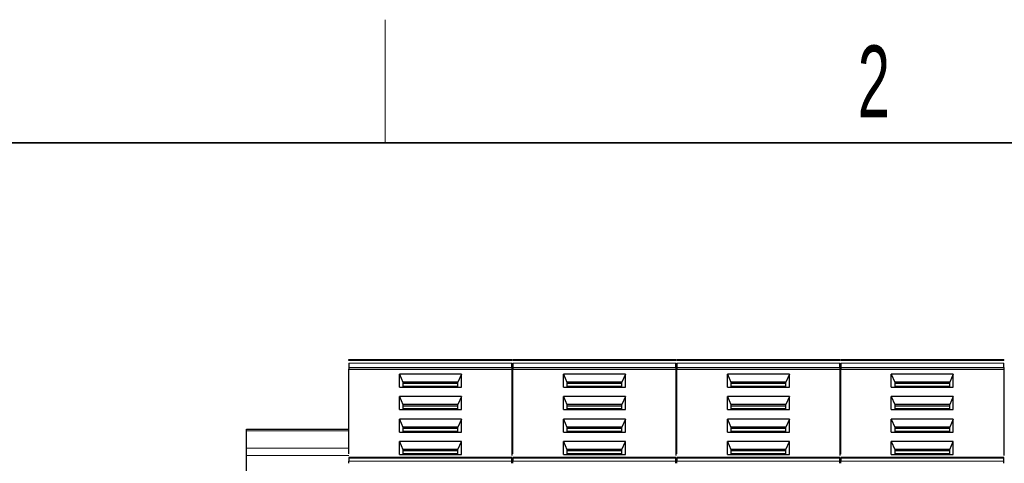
# Model space of a CAD drawing. Header units: millimetres. Extents: x 5 to 418, y 2 to 292.
# Tile 12 of 39: x 56 to 104, y 267 to 288. Entities that reach past the tile are written whole.
import ezdxf

# ---------------------------------------------------------------- set-up
doc = ezdxf.new("R2010")
doc.units = ezdxf.units.MM
doc.layers.add('SLD-0', color=7, linetype='Continuous')
doc.styles.add('SLDTEXTSTYLE0', font='TXT', dxfattribs={"width": 0.605})

# ---------------------------------------------------------------- blocks, each defined once
blk = doc.blocks.new('SW_NOTE_0')
at = {"layer": 'SLD-0', "color": 0}
blk.add_line((-30.452, 0), (0, 0), dxfattribs=at)
at = {"layer": 'SLD-0', "color": 0, "attachment_point": 1, "style": 'SLDTEXTSTYLE0'}
for s, insert, char_height in [('M6 Erdung', (-30.869, 9.832), 3.5), ('protective earth', (-29.678, 4.167), 3.175)]:
    blk.add_mtext(s, dxfattribs=dict(at, insert=insert, char_height=char_height))

msp = doc.modelspace()

# ---------------------------------------------------------------- linework, layer by layer
at = {"color": 7, "linetype": 'Continuous', "lineweight": 25}
for p, q in [((71.9898, 271.9405), (79.9398, 271.9405)), ((79.9898, 271.9405), (87.9398, 271.9405)), ((87.9898, 271.9405), (95.9398, 271.9405)), ((95.9898, 271.9405), (103.9398, 271.9405)), ((71.9898, 271.5442), (71.9898, 271.4735)), ((71.9898, 271.4735), (79.9398, 271.4735)), ((71.9898, 267.334), (71.9898, 271.4735)), ((79.9398, 271.5442), (79.9398, 271.4735)), ((79.9398, 271.4735), (79.9398, 267.2514)), ((79.9898, 271.5442), (79.9898, 271.4735)), ((79.9898, 271.4735), (87.9398, 271.4735)), ((79.9898, 267.334), (79.9898, 271.4735)), ((87.9398, 271.5442), (87.9398, 271.4735)), ((87.9398, 271.4735), (87.9398, 267.2514)), ((87.9898, 271.5442), (87.9898, 271.4735)), ((87.9898, 271.4735), (95.9398, 271.4735)), ((87.9898, 267.334), (87.9898, 271.4735)), ((95.9398, 271.5442), (95.9398, 271.4735)), ((95.9398, 271.4735), (95.9398, 267.2514)), ((95.9898, 271.5442), (95.9898, 271.4735)), ((95.9898, 271.4735), (103.9398, 271.4735)), ((95.9898, 267.3263), (95.9898, 271.4735)), ((103.9398, 271.5442), (103.9398, 271.4735)), ((103.9398, 271.4735), (103.9398, 267.2514)), ((77.4772, 271.2259), (74.4524, 271.2259)), ((74.4524, 270.5897), (74.4524, 271.2259)), ((74.4524, 271.2259), (74.6273, 270.8371)), ((77.4772, 271.2259), (77.3023, 270.8371)), ((77.4772, 270.5897), (77.4772, 271.2259)), ((85.4772, 271.2259), (82.4524, 271.2259)), ((82.4524, 270.5897), (82.4524, 271.2259)), ((82.4524, 271.2259), (82.6273, 270.8371)), ((85.4772, 271.2259), (85.3023, 270.8371)), ((85.4772, 270.5897), (85.4772, 271.2259)), ((93.4772, 271.2259), (90.4524, 271.2259)), ((90.4524, 270.5897), (90.4524, 271.2259)), ((90.4524, 271.2259), (90.6273, 270.8371)), ((93.4772, 271.2259), (93.3023, 270.8371)), ((93.4772, 270.5897), (93.4772, 271.2259)), ((101.4772, 271.2259), (98.4524, 271.2259)), ((98.4524, 270.5897), (98.4524, 271.2259)), ((98.4524, 271.2259), (98.6273, 270.8371)), ((101.4772, 271.2259), (101.3023, 270.8371)), ((101.4772, 270.5897), (101.4772, 271.2259)), ((74.4524, 270.5897), (77.4772, 270.5897)), ((74.6273, 270.8371), (74.6273, 270.5897)), ((77.3023, 270.8371), (74.6273, 270.8371)), ((77.3023, 270.7664), (74.6273, 270.7664)), ((77.3023, 270.5897), (77.3023, 270.8371)), ((82.4524, 270.5897), (85.4772, 270.5897)), ((82.6273, 270.8371), (82.6273, 270.5897)), ((85.3023, 270.8371), (82.6273, 270.8371)), ((85.3023, 270.7664), (82.6273, 270.7664)), ((85.3023, 270.5897), (85.3023, 270.8371)), ((90.4524, 270.5897), (93.4772, 270.5897)), ((90.6273, 270.8371), (90.6273, 270.5897)), ((93.3023, 270.8371), (90.6273, 270.8371)), ((93.3023, 270.7664), (90.6273, 270.7664)), ((93.3023, 270.5897), (93.3023, 270.8371)), ((98.4524, 270.5897), (101.4772, 270.5897)), ((98.6273, 270.8371), (98.6273, 270.5897)), ((101.3023, 270.8371), (98.6273, 270.8371)), ((101.3023, 270.7664), (98.6273, 270.7664)), ((101.3023, 270.5897), (101.3023, 270.8371)), ((77.4772, 270.1299), (74.4524, 270.1299)), ((74.4524, 269.4937), (74.4524, 270.1299)), ((74.4524, 270.1299), (74.6273, 269.7411)), ((77.4772, 270.1299), (77.3023, 269.7411)), ((77.4772, 269.4937), (77.4772, 270.1299)), ((85.4772, 270.1299), (82.4524, 270.1299)), ((82.4524, 269.4937), (82.4524, 270.1299)), ((82.4524, 270.1299), (82.6273, 269.7411)), ((85.4772, 270.1299), (85.3023, 269.7411)), ((85.4772, 269.4937), (85.4772, 270.1299)), ((93.4772, 270.1299), (90.4524, 270.1299)), ((90.4524, 269.4937), (90.4524, 270.1299)), ((90.4524, 270.1299), (90.6273, 269.7411)), ((93.4772, 270.1299), (93.3023, 269.7411)), ((93.4772, 269.4937), (93.4772, 270.1299)), ((101.4772, 270.1299), (98.4524, 270.1299)), ((98.4524, 269.4937), (98.4524, 270.1299)), ((98.4524, 270.1299), (98.6273, 269.7411)), ((101.4772, 270.1299), (101.3023, 269.7411)), ((101.4772, 269.4937), (101.4772, 270.1299)), ((74.4524, 269.4937), (77.4772, 269.4937)), ((74.6273, 269.7411), (74.6273, 269.4937)), ((77.3023, 269.7411), (74.6273, 269.7411)), ((77.3023, 269.6703), (74.6273, 269.6703)), ((77.3023, 269.4937), (77.3023, 269.7411)), ((82.4524, 269.4937), (85.4772, 269.4937)), ((82.6273, 269.7411), (82.6273, 269.4937)), ((85.3023, 269.7411), (82.6273, 269.7411)), ((85.3023, 269.6703), (82.6273, 269.6703)), ((85.3023, 269.4937), (85.3023, 269.7411)), ((90.4524, 269.4937), (93.4772, 269.4937)), ((90.6273, 269.7411), (90.6273, 269.4937)), ((93.3023, 269.7411), (90.6273, 269.7411)), ((93.3023, 269.6703), (90.6273, 269.6703)), ((93.3023, 269.4937), (93.3023, 269.7411)), ((98.4524, 269.4937), (101.4772, 269.4937)), ((98.6273, 269.7411), (98.6273, 269.4937)), ((101.3023, 269.7411), (98.6273, 269.7411)), ((101.3023, 269.6703), (98.6273, 269.6703)), ((101.3023, 269.4937), (101.3023, 269.7411)), ((77.4772, 269.0339), (74.4524, 269.0339)), ((74.4524, 268.3976), (74.4524, 269.0339)), ((74.4524, 269.0339), (74.6273, 268.645)), ((77.4772, 269.0339), (77.3023, 268.645)), ((77.4772, 268.3976), (77.4772, 269.0339)), ((85.4772, 269.0339), (82.4524, 269.0339)), ((82.4524, 268.3976), (82.4524, 269.0339)), ((82.4524, 269.0339), (82.6273, 268.645)), ((85.4772, 269.0339), (85.3023, 268.645)), ((85.4772, 268.3976), (85.4772, 269.0339)), ((93.4772, 269.0339), (90.4524, 269.0339)), ((90.4524, 268.3976), (90.4524, 269.0339)), ((90.4524, 269.0339), (90.6273, 268.645)), ((93.4772, 269.0339), (93.3023, 268.645)), ((93.4772, 268.3976), (93.4772, 269.0339)), ((101.4772, 269.0339), (98.4524, 269.0339)), ((98.4524, 268.3976), (98.4524, 269.0339)), ((98.4524, 269.0339), (98.6273, 268.645)), ((101.4772, 269.0339), (101.3023, 268.645)), ((101.4772, 268.3976), (101.4772, 269.0339)), ((66.9898, 268.5405), (71.9898, 268.5405)), ((66.9898, 268.4673), (66.9898, 268.5405)), ((74.6273, 268.645), (74.6273, 268.3976)), ((77.3023, 268.645), (74.6273, 268.645)), ((77.3023, 268.5743), (74.6273, 268.5743)), ((77.3023, 268.3976), (77.3023, 268.645)), ((82.6273, 268.645), (82.6273, 268.3976)), ((85.3023, 268.645), (82.6273, 268.645)), ((85.3023, 268.5743), (82.6273, 268.5743)), ((85.3023, 268.3976), (85.3023, 268.645)), ((90.6273, 268.645), (90.6273, 268.3976)), ((93.3023, 268.645), (90.6273, 268.645)), ((93.3023, 268.5743), (90.6273, 268.5743)), ((93.3023, 268.3976), (93.3023, 268.645)), ((98.6273, 268.645), (98.6273, 268.3976)), ((101.3023, 268.645), (98.6273, 268.645)), ((101.3023, 268.5743), (98.6273, 268.5743)), ((101.3023, 268.3976), (101.3023, 268.645)), ((66.9898, 267.6173), (66.9898, 268.4673)), ((74.4524, 268.3976), (77.4772, 268.3976)), ((82.4524, 268.3976), (85.4772, 268.3976)), ((90.4524, 268.3976), (93.4772, 268.3976)), ((98.4524, 268.3976), (101.4772, 268.3976)), ((66.9898, 267.2638), (66.9898, 267.6173)), ((77.4772, 267.9378), (74.4524, 267.9378)), ((74.4524, 267.3016), (74.4524, 267.9378)), ((74.4524, 267.9378), (74.6273, 267.549)), ((77.3023, 267.549), (77.4772, 267.9378)), ((77.4772, 267.3016), (77.4772, 267.9378)), ((85.4772, 267.9378), (82.4524, 267.9378)), ((82.4524, 267.3016), (82.4524, 267.9378)), ((82.4524, 267.9378), (82.6273, 267.549)), ((85.3023, 267.549), (85.4772, 267.9378)), ((85.4772, 267.3016), (85.4772, 267.9378)), ((93.4772, 267.9378), (90.4524, 267.9378)), ((90.4524, 267.3016), (90.4524, 267.9378)), ((90.4524, 267.9378), (90.6273, 267.549)), ((93.3023, 267.549), (93.4772, 267.9378)), ((93.4772, 267.3016), (93.4772, 267.9378)), ((101.4772, 267.9378), (98.4524, 267.9378)), ((98.4524, 267.3016), (98.4524, 267.9378)), ((98.4524, 267.9378), (98.6273, 267.549)), ((101.3023, 267.549), (101.4772, 267.9378)), ((101.4772, 267.3016), (101.4772, 267.9378)), ((66.9898, 266.3799), (66.9898, 267.2638)), ((79.9398, 267.1687), (71.9898, 267.1687)), ((71.9898, 267.1248), (71.9898, 266.9845)), ((74.4524, 267.3016), (77.4772, 267.3016)), ((74.6273, 267.549), (74.6273, 267.3016)), ((77.3023, 267.549), (74.6273, 267.549)), ((77.3023, 267.4783), (74.6273, 267.4783)), ((77.3023, 267.3016), (77.3023, 267.549)), ((79.9398, 266.9845), (79.9398, 267.1248)), ((87.9398, 267.1687), (79.9898, 267.1687)), ((79.9898, 267.1248), (79.9898, 266.9845)), ((82.4524, 267.3016), (85.4772, 267.3016)), ((82.6273, 267.549), (82.6273, 267.3016)), ((85.3023, 267.549), (82.6273, 267.549)), ((85.3023, 267.4783), (82.6273, 267.4783)), ((85.3023, 267.3016), (85.3023, 267.549)), ((87.9398, 266.9845), (87.9398, 267.1248)), ((95.9398, 267.1687), (87.9898, 267.1687)), ((87.9898, 267.1248), (87.9898, 266.9845)), ((90.4524, 267.3016), (93.4772, 267.3016)), ((90.6273, 267.549), (90.6273, 267.3016)), ((93.3023, 267.549), (90.6273, 267.549)), ((93.3023, 267.4783), (90.6273, 267.4783)), ((93.3023, 267.3016), (93.3023, 267.549)), ((95.9398, 266.9845), (95.9398, 267.1248)), ((103.9398, 267.1687), (95.9898, 267.1687)), ((95.9898, 267.1248), (95.9898, 266.9845)), ((98.4524, 267.3016), (101.4772, 267.3016)), ((98.6273, 267.549), (98.6273, 267.3016)), ((101.3023, 267.549), (98.6273, 267.549)), ((101.3023, 267.4783), (98.6273, 267.4783)), ((101.3023, 267.3016), (101.3023, 267.549)), ((103.9398, 266.9845), (103.9398, 267.1248))]:
    msp.add_line(p, q, dxfattribs=at)
at = {"color": 7, "linetype": 'Continuous', "lineweight": 18}
for p, q in [((71.9898, 271.8966), (79.9398, 271.8966)), ((79.9898, 271.8966), (87.9398, 271.8966)), ((87.9898, 271.8966), (95.9398, 271.8966)), ((95.9898, 271.8966), (103.9398, 271.8966)), ((79.9398, 271.7563), (71.9898, 271.7563)), ((71.9898, 271.5442), (79.9398, 271.5442)), ((87.9398, 271.7563), (79.9898, 271.7563)), ((79.9898, 271.5442), (87.9398, 271.5442)), ((95.9398, 271.7563), (87.9898, 271.7563)), ((87.9898, 271.5442), (95.9398, 271.5442)), ((103.9398, 271.7563), (95.9898, 271.7563)), ((95.9898, 271.5442), (103.9398, 271.5442)), ((77.3023, 270.6426), (74.6273, 270.6426)), ((85.3023, 270.6426), (82.6273, 270.6426)), ((93.3023, 270.6426), (90.6273, 270.6426)), ((101.3023, 270.6426), (98.6273, 270.6426)), ((77.3023, 269.5466), (74.6273, 269.5466)), ((85.3023, 269.5466), (82.6273, 269.5466)), ((93.3023, 269.5466), (90.6273, 269.5466)), ((101.3023, 269.5466), (98.6273, 269.5466)), ((71.9898, 268.4673), (66.9898, 268.4673)), ((77.3023, 268.4506), (74.6273, 268.4506)), ((85.3023, 268.4506), (82.6273, 268.4506)), ((93.3023, 268.4506), (90.6273, 268.4506)), ((101.3023, 268.4506), (98.6273, 268.4506)), ((66.9898, 267.6173), (71.9898, 267.6173)), ((71.9898, 267.2638), (66.9898, 267.2638)), ((79.9398, 267.1248), (71.9898, 267.1248)), ((77.3023, 267.3546), (74.6273, 267.3546)), ((87.9398, 267.1248), (79.9898, 267.1248)), ((85.3023, 267.3546), (82.6273, 267.3546)), ((95.9398, 267.1248), (87.9898, 267.1248)), ((93.3023, 267.3546), (90.6273, 267.3546)), ((103.9398, 267.1248), (95.9898, 267.1248)), ((101.3023, 267.3546), (98.6273, 267.3546)), ((79.9398, 266.9845), (71.9898, 266.9845)), ((87.9398, 266.9845), (79.9898, 266.9845)), ((95.9398, 266.9845), (87.9898, 266.9845)), ((103.9398, 266.9845), (95.9898, 266.9845))]:
    msp.add_line(p, q, dxfattribs=at)
at = {"color": 7, "linetype": 'Continuous', "lineweight": 25}
for points in [[(71.9898, 271.8966), (71.9898, 271.9032), (71.9898, 271.9163), (71.9898, 271.9299), (71.9898, 271.9389), (71.9898, 271.94), (71.9898, 271.9405)], [(79.9398, 271.8966), (79.9398, 271.9032), (79.9398, 271.9163), (79.9398, 271.9299), (79.9398, 271.9389), (79.9398, 271.94), (79.9398, 271.9405)], [(79.9898, 271.8966), (79.9898, 271.9032), (79.9898, 271.9163), (79.9898, 271.9299), (79.9898, 271.9389), (79.9898, 271.94), (79.9898, 271.9405)], [(87.9398, 271.8966), (87.9398, 271.9032), (87.9398, 271.9163), (87.9398, 271.9299), (87.9398, 271.9389), (87.9398, 271.94), (87.9398, 271.9405)], [(87.9898, 271.8966), (87.9898, 271.9032), (87.9898, 271.9163), (87.9898, 271.9299), (87.9898, 271.9389), (87.9898, 271.94), (87.9898, 271.9405)], [(95.9398, 271.8966), (95.9398, 271.9032), (95.9398, 271.9163), (95.9398, 271.9299), (95.9398, 271.9389), (95.9398, 271.94), (95.9398, 271.9405)], [(95.9898, 271.8966), (95.9898, 271.9032), (95.9898, 271.9163), (95.9898, 271.9299), (95.9898, 271.9389), (95.9898, 271.94), (95.9898, 271.9405)], [(103.9398, 271.8966), (103.9398, 271.9032), (103.9398, 271.9163), (103.9398, 271.9299), (103.9398, 271.9389), (103.9398, 271.94), (103.9398, 271.9405)], [(71.9898, 271.7563), (71.9898, 271.7408), (71.9898, 271.7098), (71.9898, 271.6502), (71.9898, 271.5907), (71.9898, 271.5597), (71.9898, 271.5442)], [(79.9398, 271.5442), (79.9398, 271.5597), (79.9398, 271.5907), (79.9398, 271.6502), (79.9398, 271.7098), (79.9398, 271.7408), (79.9398, 271.7563)], [(79.9898, 271.7563), (79.9898, 271.7408), (79.9898, 271.7098), (79.9898, 271.6502), (79.9898, 271.5907), (79.9898, 271.5597), (79.9898, 271.5442)], [(87.9398, 271.5442), (87.9398, 271.5597), (87.9398, 271.5907), (87.9398, 271.6502), (87.9398, 271.7098), (87.9398, 271.7408), (87.9398, 271.7563)], [(87.9898, 271.7563), (87.9898, 271.7408), (87.9898, 271.7098), (87.9898, 271.6502), (87.9898, 271.5907), (87.9898, 271.5597), (87.9898, 271.5442)], [(95.9398, 271.5442), (95.9398, 271.5597), (95.9398, 271.5907), (95.9398, 271.6502), (95.9398, 271.7098), (95.9398, 271.7408), (95.9398, 271.7563)], [(95.9898, 271.7563), (95.9898, 271.7408), (95.9898, 271.7098), (95.9898, 271.6502), (95.9898, 271.5907), (95.9898, 271.5597), (95.9898, 271.5442)], [(103.9398, 271.5442), (103.9398, 271.5597), (103.9398, 271.5907), (103.9398, 271.6502), (103.9398, 271.7098), (103.9398, 271.7408), (103.9398, 271.7563)], [(71.9898, 267.1687), (71.9898, 267.1666), (71.9898, 267.1625), (71.9898, 267.1374), (71.9898, 267.1248)], [(79.9398, 267.1248), (79.9398, 267.1374), (79.9398, 267.1625), (79.9398, 267.1666), (79.9398, 267.1687)], [(79.9898, 267.1687), (79.9898, 267.1666), (79.9898, 267.1625), (79.9898, 267.1374), (79.9898, 267.1248)], [(87.9398, 267.1248), (87.9398, 267.1374), (87.9398, 267.1625), (87.9398, 267.1666), (87.9398, 267.1687)], [(87.9898, 267.1687), (87.9898, 267.1666), (87.9898, 267.1625), (87.9898, 267.1374), (87.9898, 267.1248)], [(95.9398, 267.1248), (95.9398, 267.1374), (95.9398, 267.1625), (95.9398, 267.1666), (95.9398, 267.1687)], [(95.9898, 267.1687), (95.9898, 267.1666), (95.9898, 267.1625), (95.9898, 267.1374), (95.9898, 267.1248)], [(103.9398, 267.1248), (103.9398, 267.1374), (103.9398, 267.1625), (103.9398, 267.1666), (103.9398, 267.1687)], [(71.9898, 266.8784), (71.9898, 266.8882), (71.9898, 266.9079), (71.9898, 266.9361), (71.9898, 266.9625), (71.9898, 266.9771), (71.9898, 266.9845)], [(79.9398, 266.8784), (79.9398, 266.8882), (79.9398, 266.9079), (79.9398, 266.9361), (79.9398, 266.9625), (79.9398, 266.9771), (79.9398, 266.9845)], [(79.9898, 266.8784), (79.9898, 266.8882), (79.9898, 266.9079), (79.9898, 266.9361), (79.9898, 266.9625), (79.9898, 266.9771), (79.9898, 266.9845)], [(87.9398, 266.8784), (87.9398, 266.8882), (87.9398, 266.9079), (87.9398, 266.9361), (87.9398, 266.9625), (87.9398, 266.9771), (87.9398, 266.9845)], [(87.9898, 266.8784), (87.9898, 266.8882), (87.9898, 266.9079), (87.9898, 266.9361), (87.9898, 266.9625), (87.9898, 266.9771), (87.9898, 266.9845)], [(95.9398, 266.8784), (95.9398, 266.8882), (95.9398, 266.9079), (95.9398, 266.9361), (95.9398, 266.9625), (95.9398, 266.9771), (95.9398, 266.9845)], [(95.9898, 266.8784), (95.9898, 266.8882), (95.9898, 266.9079), (95.9898, 266.9361), (95.9898, 266.9625), (95.9898, 266.9771), (95.9898, 266.9845)], [(103.9398, 266.8784), (103.9398, 266.8882), (103.9398, 266.9079), (103.9398, 266.9361), (103.9398, 266.9625), (103.9398, 266.9771), (103.9398, 266.9845)]]:
    msp.add_open_spline(points, degree=3, dxfattribs=at)
at = {"layer": 'SLD-0', "lineweight": 18}
msp.add_line((73.75, 282.5), (73.75, 288.5), dxfattribs=at)
at = {"layer": 'SLD-0', "lineweight": 35}
msp.add_line((408, 282.5), (26, 282.5), dxfattribs=at)

# ---------------------------------------------------------------- block references
at = {"layer": 'SLD-0'}
msp.add_blockref('SW_NOTE_0', (59.4747, 257.4386), dxfattribs=at)

# ---------------------------------------------------------------- texts
at = {"layer": 'SLD-0', "insert": (97.6027, 287.243), "char_height": 3.5, "attachment_point": 2, "style": 'SLDTEXTSTYLE0'}
msp.add_mtext('2', dxfattribs=at)

doc.saveas('drawing.dxf')
